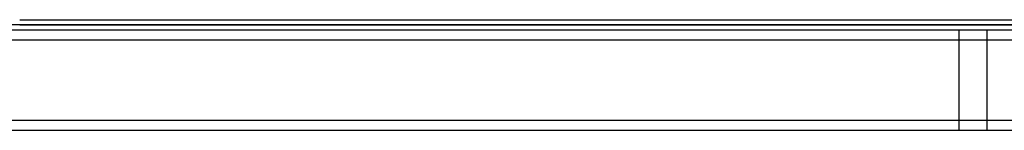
# Model space of a CAD drawing. Header units: millimetres. Extents: x -790 to 790, y -378 to 378.
# Tile 5 of 8: x 0 to 491, y -378 to -323. Entities that reach past the tile are written whole.
import ezdxf

# ---------------------------------------------------------------- set-up
doc = ezdxf.new("R2010")
doc.units = ezdxf.units.MM
doc.layers.add('HIDDEN', color=7, linetype='Continuous')
doc.layers.add('THICK', color=7, linetype='Continuous')

msp = doc.modelspace()

# ---------------------------------------------------------------- linework, layer by layer
at = {"layer": 'HIDDEN'}
for p, q in [((0, -325.5), (-562.5, -325.5)), ((562.5, -325.5), (0, -325.5)), ((468, -328), (468, -378)), ((468, -328), (468, -378)), ((482, -328), (482, -378)), ((482, -328), (482, -378)), ((-620, -333), (620, -333)), ((-620, -373), (620, -373))]:
    msp.add_line(p, q, dxfattribs=at)
at = {"layer": 'THICK'}
for p, q in [((0, -323), (560, -323)), ((-620, -328), (620, -328)), ((0, -325.5), (562.5, -325.5)), ((-620, -333), (620, -333)), ((-620, -373), (620, -373)), ((-620, -378), (620, -378))]:
    msp.add_line(p, q, dxfattribs=at)

doc.saveas('drawing.dxf')
